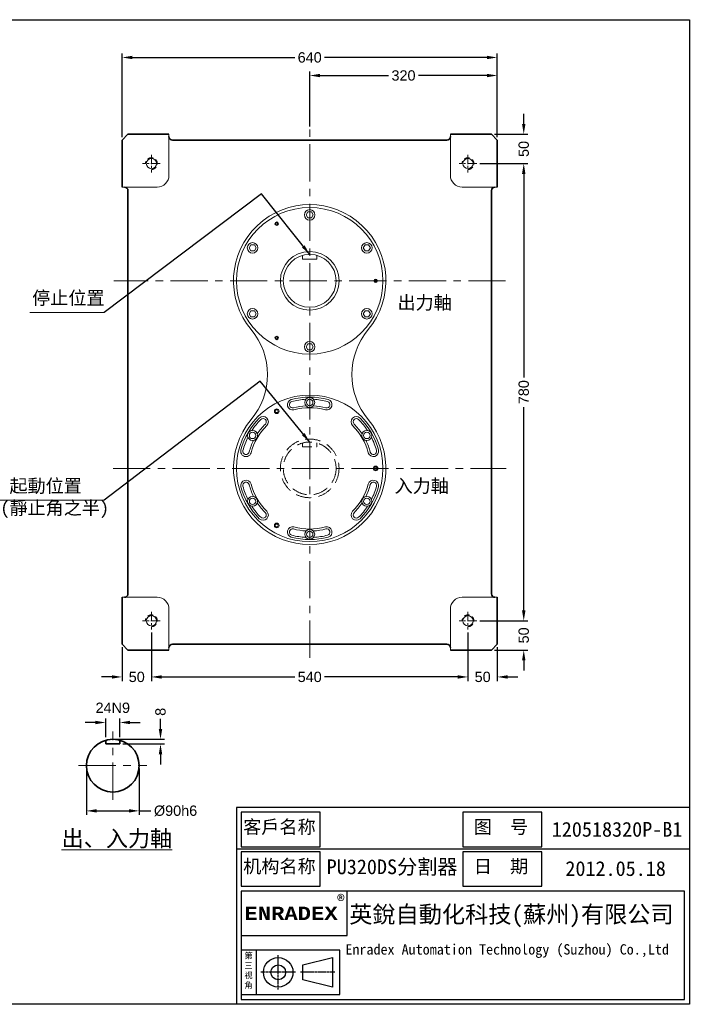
# Model space of a CAD drawing. Header units: inches. Extents: x -25 to 2379, y 26 to 1706.
# Tile 3 of 3: x 1227 to 2379, y 26 to 1706. Entities that reach past the tile are written whole.
import ezdxf

# ---------------------------------------------------------------- set-up
doc = ezdxf.new("R2010")
doc.units = ezdxf.units.IN
doc.header["$MEASUREMENT"] = 0
doc.linetypes.add('CENTER', pattern=[50.8, 31.75, -6.35, 6.35, -6.35])
doc.linetypes.add('HIDDEN2', pattern=[4.7625, 3.175, -1.5875])
doc.layers.add('A主綫', color=7, linetype='Continuous')
doc.layers.add('D主中心綫', color=1, linetype='CENTER')
for name, color, linetype, lineweight in [('PX', 7, 'Continuous', 20), ('中心線', 1, 'CENTER', 20), ('付虛線', 54, 'HIDDEN2', 15), ('實線', 7, 'Continuous', 35), ('標注', 3, 'Continuous', 20), ('細實線', 7, 'Continuous', 20)]:
    doc.layers.add(name, color=color, linetype=linetype, lineweight=lineweight)
doc.styles.get("Standard").update_dxf_attribs({"font": 'arial.ttf'})
doc.dimstyles.new('PU320DS', dxfattribs={"dimtxt": 17.6, "dimasz": 17.5, "dimexe": 7, "dimexo": 5, "dimgap": 6, "dimtad": 0, "dimdec": 4, "dimdsep": 46, "dimtxsty": 'Standard', "dimcen": 0, "dimadec": 0, "dimazin": 0, "dimtfac": 1, "dimtdec": 4, "dimtofl": 0, "dimtmove": 0, "dimatfit": 3, "dimfxl": 0, "dimtolj": 1, "dimtzin": 0, "dimarcsym": 0})

# ---------------------------------------------------------------- blocks, each defined once
blk = doc.blocks.new('*D23')
at = {"layer": 'Defpoints', "color": 0, "ltscale": 0.5}
for p in [(2006.4, 680), (2031.3, 630), (2086.4, 630)]:
    blk.add_point(p, dxfattribs=at)
at = {"layer": '標注', "color": 0, "lineweight": -2, "ltscale": 0.5}
for p, q in [((2086.4, 697.5), (2086.4, 715)), ((2011.4, 680), (2093.4, 680)), ((2036.3, 630), (2093.4, 630)), ((2086.4, 612.5), (2086.4, 595))]:
    blk.add_line(p, q, dxfattribs=at)
at = {"layer": '標注', "color": 0, "ltscale": 0.5}
for points in [[(2083.5, 697.5), (2089.3, 697.5), (2086.4, 680)], [(2083.5, 612.5), (2089.3, 612.5), (2086.4, 630)]]:
    blk.add_solid(points, dxfattribs=at)
at = {"layer": '標注', "color": 0, "ltscale": 0.5, "insert": (2086.4, 655), "char_height": 17.6, "attachment_point": 5, "rotation": 90}
blk.add_mtext('\\A1;50', dxfattribs=at)
blk = doc.blocks.new('*D24')
at = {"layer": 'Defpoints', "color": 0, "ltscale": 0.5}
for p in [(2006.4, 1460), (2086.4, 1460), (2006.4, 680)]:
    blk.add_point(p, dxfattribs=at)
at = {"layer": '標注', "color": 0, "lineweight": -2, "ltscale": 0.5}
for p, q in [((2011.4, 1460), (2093.4, 1460)), ((2086.4, 1442.5), (2086.4, 1095.3)), ((2086.4, 697.5), (2086.4, 1044.6)), ((2011.4, 680), (2093.4, 680))]:
    blk.add_line(p, q, dxfattribs=at)
at = {"layer": '標注', "color": 0, "ltscale": 0.5}
for points in [[(2083.5, 1442.5), (2089.3, 1442.5), (2086.4, 1460)], [(2083.5, 697.5), (2089.3, 697.5), (2086.4, 680)]]:
    blk.add_solid(points, dxfattribs=at)
at = {"layer": '標注', "color": 0, "ltscale": 0.5, "insert": (2086.4, 1070), "char_height": 17.6, "attachment_point": 5, "rotation": 90}
blk.add_mtext('\\A1;780', dxfattribs=at)
blk = doc.blocks.new('*D25')
at = {"layer": 'Defpoints', "color": 0, "ltscale": 0.5}
for p in [(2031.3, 1510), (2086.4, 1510), (2006.4, 1460)]:
    blk.add_point(p, dxfattribs=at)
at = {"layer": '標注', "color": 0, "lineweight": -2, "ltscale": 0.5}
for p, q in [((2086.4, 1527.5), (2086.4, 1545)), ((2036.3, 1510), (2093.4, 1510)), ((2011.4, 1460), (2093.4, 1460)), ((2086.4, 1442.5), (2086.4, 1425))]:
    blk.add_line(p, q, dxfattribs=at)
at = {"layer": '標注', "color": 0, "ltscale": 0.5}
for points in [[(2083.5, 1527.5), (2089.3, 1527.5), (2086.4, 1510)], [(2083.5, 1442.5), (2089.3, 1442.5), (2086.4, 1460)]]:
    blk.add_solid(points, dxfattribs=at)
at = {"layer": '標注', "color": 0, "ltscale": 0.5, "insert": (2086.4, 1485), "char_height": 17.6, "attachment_point": 5, "rotation": 90}
blk.add_mtext('\\A1;50', dxfattribs=at)
blk = doc.blocks.new('*D26')
at = {"layer": 'Defpoints', "color": 0, "ltscale": 0.5}
for p in [(1991.3, 664.9), (2041.3, 640), (1991.3, 584.1)]:
    blk.add_point(p, dxfattribs=at)
at = {"layer": '標注', "color": 0, "lineweight": -2, "ltscale": 0.5}
for p, q in [((1991.3, 659.9), (1991.3, 577.1)), ((2041.3, 635), (2041.3, 577.1)), ((1973.8, 584.1), (1956.3, 584.1)), ((2058.8, 584.1), (2076.3, 584.1))]:
    blk.add_line(p, q, dxfattribs=at)
at = {"layer": '標注', "color": 0, "ltscale": 0.5}
for points in [[(1973.8, 587), (1973.8, 581.2), (1991.3, 584.1)], [(2058.8, 587), (2058.8, 581.2), (2041.3, 584.1)]]:
    blk.add_solid(points, dxfattribs=at)
at = {"layer": '標注', "color": 0, "ltscale": 0.5, "insert": (2016.3, 584.1), "char_height": 17.6, "attachment_point": 5}
blk.add_mtext('\\A1;50', dxfattribs=at)
blk = doc.blocks.new('*D27')
at = {"layer": 'Defpoints', "color": 0, "ltscale": 0.5}
for p in [(1451.3, 664.9), (1991.3, 664.9), (1451.3, 584.1)]:
    blk.add_point(p, dxfattribs=at)
at = {"layer": '標注', "color": 0, "lineweight": -2, "ltscale": 0.5}
for p, q in [((1451.3, 659.9), (1451.3, 577.1)), ((1991.3, 659.9), (1991.3, 577.1)), ((1468.8, 584.1), (1695.9, 584.1)), ((1973.8, 584.1), (1746.7, 584.1))]:
    blk.add_line(p, q, dxfattribs=at)
at = {"layer": '標注', "color": 0, "ltscale": 0.5}
for points in [[(1468.8, 587), (1468.8, 581.2), (1451.3, 584.1)], [(1973.8, 587), (1973.8, 581.2), (1991.3, 584.1)]]:
    blk.add_solid(points, dxfattribs=at)
at = {"layer": '標注', "color": 0, "ltscale": 0.5, "insert": (1721.3, 584.1), "char_height": 17.6, "attachment_point": 5}
blk.add_mtext('\\A1;540', dxfattribs=at)
blk = doc.blocks.new('*D28')
at = {"layer": 'Defpoints', "color": 0, "ltscale": 0.5}
for p in [(1451.3, 664.9), (1401.3, 640), (1401.3, 584.1)]:
    blk.add_point(p, dxfattribs=at)
at = {"layer": '標注', "color": 0, "lineweight": -2, "ltscale": 0.5}
for p, q in [((1451.3, 659.9), (1451.3, 577.1)), ((1401.3, 635), (1401.3, 577.1)), ((1383.8, 584.1), (1366.3, 584.1)), ((1468.8, 584.1), (1486.3, 584.1))]:
    blk.add_line(p, q, dxfattribs=at)
at = {"layer": '標注', "color": 0, "ltscale": 0.5}
for points in [[(1383.8, 587), (1383.8, 581.2), (1401.3, 584.1)], [(1468.8, 587), (1468.8, 581.2), (1451.3, 584.1)]]:
    blk.add_solid(points, dxfattribs=at)
at = {"layer": '標注', "color": 0, "ltscale": 0.5, "insert": (1426.3, 584.1), "char_height": 17.6, "attachment_point": 5}
blk.add_mtext('\\A1;50', dxfattribs=at)
blk = doc.blocks.new('*D29')
at = {"layer": 'Defpoints', "color": 0, "ltscale": 0.5}
for p in [(1721.3, 1610.3), (1721.3, 1518.5), (2041.3, 1500)]:
    blk.add_point(p, dxfattribs=at)
at = {"layer": '標注', "color": 0, "lineweight": -2, "ltscale": 0.5}
for p, q in [((1721.3, 1523.5), (1721.3, 1617.3)), ((2041.3, 1505), (2041.3, 1617.3)), ((1738.8, 1610.3), (1855.9, 1610.3)), ((2023.8, 1610.3), (1906.7, 1610.3))]:
    blk.add_line(p, q, dxfattribs=at)
at = {"layer": '標注', "color": 0, "ltscale": 0.5}
for points in [[(1738.8, 1613.2), (1738.8, 1607.4), (1721.3, 1610.3)], [(2023.8, 1613.2), (2023.8, 1607.4), (2041.3, 1610.3)]]:
    blk.add_solid(points, dxfattribs=at)
at = {"layer": '標注', "color": 0, "ltscale": 0.5, "insert": (1881.3, 1610.3), "char_height": 17.6, "attachment_point": 5}
blk.add_mtext('\\A1;320', dxfattribs=at)
blk = doc.blocks.new('*D30')
at = {"layer": 'Defpoints', "color": 0, "ltscale": 0.5}
for p in [(1401.3, 1641.1), (1401.3, 1500), (2041.3, 1500)]:
    blk.add_point(p, dxfattribs=at)
at = {"layer": '標注', "color": 0, "lineweight": -2, "ltscale": 0.5}
for p, q in [((1401.3, 1505), (1401.3, 1648.1)), ((2041.3, 1505), (2041.3, 1648.1)), ((1418.8, 1641.1), (1695.8, 1641.1)), ((2023.8, 1641.1), (1746.8, 1641.1))]:
    blk.add_line(p, q, dxfattribs=at)
at = {"layer": '標注', "color": 0, "ltscale": 0.5}
for points in [[(1418.8, 1644), (1418.8, 1638.2), (1401.3, 1641.1)], [(2023.8, 1644), (2023.8, 1638.2), (2041.3, 1641.1)]]:
    blk.add_solid(points, dxfattribs=at)
at = {"layer": '標注', "color": 0, "ltscale": 0.5, "insert": (1721.3, 1641.1), "char_height": 17.6, "attachment_point": 5}
blk.add_mtext('\\A1;640', dxfattribs=at)
blk = doc.blocks.new('*D39')
at = {"layer": 'Defpoints', "color": 0, "ltscale": 0.5}
for p in [(1340.4, 432.8), (1430.4, 432.8), (1430.4, 355.6)]:
    blk.add_point(p, dxfattribs=at)
at = {"layer": '標注', "color": 0, "lineweight": -2, "ltscale": 0.5}
for p, q in [((1340.4, 427.8), (1340.4, 348.6)), ((1430.4, 427.8), (1430.4, 348.6)), ((1357.9, 355.6), (1412.9, 355.6)), ((1430.4, 355.6), (1450.6, 355.6))]:
    blk.add_line(p, q, dxfattribs=at)
at = {"layer": '標注', "color": 0, "ltscale": 0.5}
for points in [[(1357.9, 358.5), (1357.9, 352.7), (1340.4, 355.6)], [(1412.9, 358.5), (1412.9, 352.7), (1430.4, 355.6)]]:
    blk.add_solid(points, dxfattribs=at)
at = {"layer": '標注', "color": 0, "ltscale": 0.5, "insert": (1492.5, 355.6), "char_height": 17.6, "attachment_point": 5}
blk.add_mtext('\\A1;%%C90h6', dxfattribs=at)
blk = doc.blocks.new('*D40')
at = {"layer": 'Defpoints', "color": 0, "ltscale": 0.5}
for p in [(1373.4, 506.4), (1373.4, 476.1), (1397.4, 476.1)]:
    blk.add_point(p, dxfattribs=at)
at = {"layer": '標注', "color": 0, "lineweight": -2, "ltscale": 0.5}
for p, q in [((1355.9, 506.4), (1338.4, 506.4)), ((1373.4, 481.1), (1373.4, 513.4)), ((1397.4, 481.1), (1397.4, 513.4)), ((1414.9, 506.4), (1432.4, 506.4))]:
    blk.add_line(p, q, dxfattribs=at)
at = {"layer": '標注', "color": 0, "ltscale": 0.5}
for points in [[(1355.9, 509.3), (1355.9, 503.5), (1373.4, 506.4)], [(1414.9, 509.3), (1414.9, 503.5), (1397.4, 506.4)]]:
    blk.add_solid(points, dxfattribs=at)
at = {"layer": '標注', "color": 0, "ltscale": 0.5, "insert": (1385.4, 531.4), "char_height": 17.6, "attachment_point": 5}
blk.add_mtext('\\A1;24N9', dxfattribs=at)
blk = doc.blocks.new('*D41')
at = {"layer": 'Defpoints', "color": 0, "ltscale": 0.5}
for p in [(1385.4, 477.8), (1466.8, 477.8), (1397.4, 469.8)]:
    blk.add_point(p, dxfattribs=at)
at = {"layer": '標注', "color": 0, "lineweight": -2, "ltscale": 0.5}
for p, q in [((1466.8, 495.3), (1466.8, 512.8)), ((1390.4, 477.8), (1473.8, 477.8)), ((1402.4, 469.8), (1473.8, 469.8)), ((1466.8, 452.3), (1466.8, 434.8))]:
    blk.add_line(p, q, dxfattribs=at)
at = {"layer": '標注', "color": 0, "ltscale": 0.5}
for points in [[(1463.9, 495.3), (1469.7, 495.3), (1466.8, 477.8)], [(1463.9, 452.3), (1469.7, 452.3), (1466.8, 469.8)]]:
    blk.add_solid(points, dxfattribs=at)
at = {"layer": '標注', "color": 0, "ltscale": 0.5, "insert": (1466.8, 524.6), "char_height": 17.6, "attachment_point": 5, "rotation": 90}
blk.add_mtext('\\A1;8', dxfattribs=at)

msp = doc.modelspace()

# ---------------------------------------------------------------- linework, layer by layer
at = {"layer": 'A主綫'}
for points in [[(-25.00737, 1705.55334), (2368.99263, 1705.55334), (2368.99263, 25.55334), (-25.00737, 25.55334)], [(1604.59263, 294.35334), (1738.99263, 294.35334), (1738.99263, 353.15334), (1604.59263, 353.15334)], [(1982.59263, 294.35334), (2116.99263, 294.35334), (2116.99263, 353.15334), (1982.59263, 353.15334)], [(1604.59263, 227.15334), (1738.99263, 227.15334), (1738.99263, 285.95334), (1604.59263, 285.95334)], [(1982.59263, 227.15334), (2116.99263, 227.15334), (2116.99263, 285.95334), (1982.59263, 285.95334)], [(1604.59263, 218.75334), (1604.59263, 33.95334), (2360.59263, 33.95334), (2360.59263, 218.75334)], [(1604.59263, 143.15334), (1785.19263, 143.15334), (1785.19263, 218.75334), (1604.59263, 218.75334)], [(1604.59263, 42.35334), (1772.59263, 42.35334), (1772.59263, 117.95334), (1604.59263, 117.95334)], [(1709.59263, 67.55334), (1709.59263, 92.75334), (1759.99263, 105.35334), (1759.99263, 54.95334)]]:
    msp.add_lwpolyline(points, close=True, dxfattribs=at)
for points in [[(2368.99263, 361.55334), (1596.19263, 361.55334), (1596.19263, 25.55334)], [(2368.99263, 290.15334), (1596.19263, 290.15334)], [(1629.79263, 117.95334), (1629.79263, 42.35334)]]:
    msp.add_lwpolyline(points, dxfattribs=at)
for radius in [25.2, 12.6]:
    msp.add_circle((1667.59263, 80.15334), radius, dxfattribs=at)
at = {"layer": 'D主中心綫', "ltscale": 0.1}
for p, q in [((1667.59263, 50.75334), (1667.59263, 109.55334)), ((1696.98795, 80.15334), (1638.19732, 80.15334)), ((1764.19263, 80.15334), (1705.39263, 80.15334))]:
    msp.add_line(p, q, dxfattribs=at)
at = {"layer": 'PX', "ltscale": 5}
for p, q in [((1709.29333, 1296.97856), (1709.29333, 1303.34906)), ((1709.29333, 1296.97856), (1733.29333, 1296.97856)), ((1733.29333, 1296.97856), (1733.29333, 1303.34906))]:
    msp.add_line(p, q, dxfattribs=at)
at = {"layer": 'PX', "lineweight": 13}
for points in [[(1727.29333, 1372.47856), (1724.29333, 1377.67471), (1718.29333, 1377.67471), (1715.29333, 1372.47856), (1718.29333, 1367.28241), (1724.29333, 1367.28241)], [(1666.04333, 1359.13847), (1664.04333, 1359.13847), (1663.04333, 1357.40642), (1664.04333, 1355.67437), (1666.04333, 1355.67437), (1667.04333, 1357.40642)], [(1626.86547, 1321.42471), (1620.86547, 1321.42471), (1617.86547, 1316.22856), (1620.86547, 1311.03241), (1626.86547, 1311.03241), (1629.86547, 1316.22856)], [(1821.72119, 1311.03241), (1824.72119, 1316.22856), (1821.72119, 1321.42471), (1815.72119, 1321.42471), (1812.72119, 1316.22856), (1815.72119, 1311.03241)], [(1834.79333, 1258.24651), (1835.79333, 1259.97856), (1834.79333, 1261.71061), (1832.79333, 1261.71061), (1831.79333, 1259.97856), (1832.79333, 1258.24651)], [(1620.86547, 1208.92471), (1617.86547, 1203.72856), (1620.86547, 1198.53241), (1626.86547, 1198.53241), (1629.86547, 1203.72856), (1626.86547, 1208.92471)], [(1815.72119, 1198.53241), (1821.72119, 1198.53241), (1824.72119, 1203.72856), (1821.72119, 1208.92471), (1815.72119, 1208.92471), (1812.72119, 1203.72856)], [(1663.04333, 1162.5507), (1664.04333, 1160.81865), (1666.04333, 1160.81865), (1667.04333, 1162.5507), (1666.04333, 1164.28275), (1664.04333, 1164.28275)], [(1715.29333, 1147.47856), (1718.29333, 1142.28241), (1724.29333, 1142.28241), (1727.29333, 1147.47856), (1724.29333, 1152.67471), (1718.29333, 1152.67471)], [(1662.40333, 1037.40642), (1663.72333, 1035.12011), (1666.36333, 1035.12011), (1667.68333, 1037.40642), (1666.36333, 1039.69273), (1663.72333, 1039.69273)], [(1835.11333, 942.26487), (1832.47333, 942.26487), (1831.15333, 939.97856), (1832.47333, 937.69225), (1835.11333, 937.69225), (1836.43333, 939.97856)], [(1666.36333, 840.2644), (1667.68333, 842.5507), (1666.36333, 844.83701), (1663.72333, 844.83701), (1662.40333, 842.5507), (1663.72333, 840.2644)]]:
    msp.add_lwpolyline(points, close=True, dxfattribs=at)
for centre, radius in [((1721.29333, 1259.97856), 125), ((1721.29333, 1372.47856), 9), ((1665.04333, 1357.40642), 3), ((1623.86547, 1316.22856), 9), ((1818.72119, 1316.22856), 9), ((1833.79333, 1259.97856), 3), ((1623.86547, 1203.72856), 9), ((1818.72119, 1203.72856), 9), ((1665.04333, 1162.5507), 3), ((1721.29333, 1147.47856), 9), ((1721.29333, 939.97856), 125), ((1721.29333, 1052.47856), 8.5), ((1721.29333, 1052.47856), 5.5), ((1665.04333, 1037.40642), 4), ((1623.86547, 996.22856), 8.5), ((1623.86547, 996.22856), 5.5), ((1818.72119, 996.22856), 8.5), ((1818.72119, 996.22856), 5.5), ((1833.79333, 939.97856), 4), ((1623.86547, 883.72856), 8.5), ((1818.72119, 883.72856), 8.5), ((1623.86547, 883.72856), 5.5), ((1818.72119, 883.72856), 5.5), ((1665.04333, 842.5507), 4), ((1721.29333, 827.47856), 8.5), ((1721.29333, 827.47856), 5.5)]:
    msp.add_circle(centre, radius, dxfattribs=at)
at = {"layer": 'PX', "ltscale": 8}
for radius in [50, 45]:
    msp.add_circle((1721.29333, 1259.97856), radius, dxfattribs=at)
at = {"layer": 'PX', "lineweight": 13}
for centre, radius, start, end in [((1721.29333, 1259.97856), 130, 320.2081805, 219.7918195), ((1529.1996, 1099.97856), 120, 320.2081805, 39.7918195), ((1913.38706, 1099.97856), 120, 140.2081805, 219.7918195), ((1721.29333, 939.97856), 121.5, 75, 105), ((1692.17619, 1048.64522), 9, 105, 285), ((1692.17619, 1048.64522), 5.5, 105, 285), ((1721.29333, 939.97856), 118, 93.2232002, 105), ((1721.29333, 939.97856), 107, 93.38487227, 105), ((1721.29333, 939.97856), 103.5, 75, 105), ((1721.29333, 939.97856), 107, 75, 86.61512773), ((1721.29333, 939.97856), 118, 75, 86.7767998), ((1750.41047, 1048.64522), 9, 255, 75), ((1750.41047, 1048.64522), 5.5, 255, 75), ((1721.29333, 939.97856), 121.5, 135, 165), ((1641.74382, 1019.52807), 5.5, 315, 135), ((1800.84284, 1019.52807), 9, 45, 225), ((1800.84284, 1019.52807), 5.5, 45, 225), ((1721.29333, 939.97856), 121.5, 15, 45), ((1721.29333, 939.97856), 130, 140.2081805, 39.7918195), ((1721.29333, 939.97856), 103.5, 135, 165), ((1721.29333, 939.97856), 118, 135, 146.7767998), ((1721.29333, 939.97856), 107, 135, 146.61512773), ((1721.29333, 939.97856), 103.5, 15, 45), ((1721.29333, 939.97856), 107, 33.38487227, 45), ((1721.29333, 939.97856), 118, 33.2232002, 45), ((1721.29333, 939.97856), 118, 153.2232002, 165), ((1721.29333, 939.97856), 118, 15, 26.7767998), ((1721.29333, 939.97856), 107, 153.38487227, 165), ((1721.29333, 939.97856), 107, 15, 26.61512773), ((1612.62668, 969.0957), 9, 165, 345), ((1612.62668, 969.0957), 5.5, 165, 345), ((1829.95999, 969.0957), 9, 195, 15), ((1829.95999, 969.0957), 5.5, 195, 15), ((1612.62668, 910.86142), 9, 15, 195), ((1721.29333, 939.97856), 121.5, 195, 225), ((1612.62668, 910.86142), 5.5, 15, 195), ((1721.29333, 939.97856), 118, 195, 206.7767998), ((1721.29333, 939.97856), 107, 195, 206.61512773), ((1721.29333, 939.97856), 103.5, 195, 225), ((1721.29333, 939.97856), 103.5, 315, 345), ((1721.29333, 939.97856), 121.5, 315, 345), ((1721.29333, 939.97856), 107, 333.38487227, 345), ((1829.95999, 910.86142), 9, 345, 165), ((1829.95999, 910.86142), 5.5, 345, 165), ((1721.29333, 939.97856), 118, 333.2232002, 345), ((1721.29333, 939.97856), 118, 213.2232002, 225), ((1721.29333, 939.97856), 107, 213.38487227, 225), ((1721.29333, 939.97856), 107, 315, 326.61512773), ((1721.29333, 939.97856), 118, 315, 326.7767998), ((1641.74382, 860.42905), 9, 225, 45), ((1641.74382, 860.42905), 5.5, 225, 45), ((1800.84284, 860.42905), 9, 135, 315), ((1800.84284, 860.42905), 5.5, 135, 315), ((1692.17619, 831.31191), 9, 75, 255), ((1721.29333, 939.97856), 103.5, 255, 285), ((1750.41047, 831.31191), 9, 285, 105), ((1692.17619, 831.31191), 5.5, 75, 255), ((1721.29333, 939.97856), 118, 255, 266.7767998), ((1721.29333, 939.97856), 107, 255, 266.61512773), ((1721.29333, 939.97856), 107, 273.38487227, 285), ((1721.29333, 939.97856), 118, 273.2232002, 285), ((1750.41047, 831.31191), 5.5, 285, 105), ((1721.29333, 939.97856), 121.5, 255, 285)]:
    msp.add_arc(centre, radius, start, end, dxfattribs=at)
at = {"layer": 'PX'}
msp.add_arc((1641.74382, 1019.52807), 9, 315, 135, dxfattribs=at)
at = {"layer": '中心線', "ltscale": 2}
for p, q in [((1721.29333, 616.769), (1721.29333, 1518.52088)), ((2055.42173, 1259.97856), (1387.16493, 1259.97856)), ((1385.91288, 939.97856), (2056.67378, 939.97856)), ((1385.43931, 374.50214), (1385.43931, 491.00515)), ((1327.18781, 432.75365), (1443.69082, 432.75365))]:
    msp.add_line(p, q, dxfattribs=at)
at = {"layer": '中心線', "ltscale": 0.5}
for p, q in [((1451.29333, 1475.05879), (1451.29333, 1444.89833)), ((1991.29333, 1475.05879), (1991.29333, 1444.89833)), ((1466.37356, 1459.97856), (1436.2131, 1459.97856)), ((2006.37356, 1459.97856), (1976.2131, 1459.97856)), ((1451.29333, 695.05879), (1451.29333, 664.89833)), ((1991.29333, 695.05879), (1991.29333, 664.89833)), ((1466.37356, 679.97856), (1436.2131, 679.97856)), ((2006.37356, 679.97856), (1976.2131, 679.97856))]:
    msp.add_line(p, q, dxfattribs=at)
at = {"layer": '付虛線', "ltscale": 5}
for p, q in [((1709.29333, 976.97856), (1709.29333, 983.34906)), ((1709.29333, 976.97856), (1733.29333, 976.97856)), ((1733.29333, 976.97856), (1733.29333, 983.34906))]:
    msp.add_line(p, q, dxfattribs=at)
at = {"layer": '付虛線', "ltscale": 8}
for radius in [50, 45]:
    msp.add_circle((1721.29333, 939.97856), radius, dxfattribs=at)
at = {"layer": '付虛線', "lineweight": 15, "ltscale": 3}
for centre in [(1451.29333, 1459.97856), (1991.29333, 1459.97856), (1451.29333, 679.97856), (1991.29333, 679.97856)]:
    msp.add_arc(centre, 10, 270, 180, dxfattribs=at)
at = {"layer": '實線'}
for p, q in [((1401.29333, 1499.97856), (1411.29333, 1509.97856)), ((1401.29333, 1499.97856), (1401.29333, 1419.97856)), ((1481.29333, 1509.97856), (1411.29333, 1509.97856)), ((1955.29333, 1499.97856), (1487.29333, 1499.97856)), ((2031.29333, 1509.97856), (1961.29333, 1509.97856)), ((2031.29333, 1509.97856), (2041.29333, 1499.97856)), ((2041.29333, 1419.97856), (2041.29333, 1499.97856)), ((1411.29333, 1413.97856), (1411.29333, 725.97856)), ((2031.29333, 725.97856), (2031.29333, 1413.97856)), ((1401.29333, 719.97856), (1401.29333, 639.97856)), ((2041.29333, 719.97856), (2041.29333, 639.97856)), ((1401.29333, 639.97856), (1411.29333, 629.97856)), ((1955.29333, 639.97856), (1487.29333, 639.97856)), ((2031.29333, 629.97856), (2041.29333, 639.97856)), ((1481.29333, 629.97856), (1411.29333, 629.97856)), ((2031.29333, 629.97856), (1961.29333, 629.97856)), ((1373.43931, 469.75365), (1373.43931, 476.12414)), ((1397.43931, 469.75365), (1397.43931, 476.12414)), ((1373.43931, 469.75365), (1397.43931, 469.75365))]:
    msp.add_line(p, q, dxfattribs=at)
at = {"layer": '實線', "lineweight": 15, "ltscale": 0.5}
for centre in [(1451.29333, 1459.97856), (1991.29333, 1459.97856), (1451.29333, 679.97856), (1991.29333, 679.97856)]:
    msp.add_circle(centre, 8.7, dxfattribs=at)
at = {"layer": '實線'}
msp.add_circle((1385.43931, 432.75365), 45, dxfattribs=at)
for centre, start, end in [((1487.29333, 1505.97856), 180, 270), ((1955.29333, 1505.97856), 270, 0), ((1405.29333, 1413.97856), 0, 90), ((2037.29333, 1413.97856), 90, 180), ((1405.29333, 725.97856), 270, 0), ((2037.29333, 725.97856), 180, 270), ((1487.29333, 633.97856), 90, 180), ((1955.29333, 633.97856), 0, 90)]:
    msp.add_arc(centre, 6, start, end, dxfattribs=at)
at = {"layer": '標注'}
msp.add_line((1370.74896, 1205.97014), (1244.11029, 1205.97014), dxfattribs=at)
at = {"layer": '標注', "ltscale": 0.5}
msp.add_line((1370.74896, 885.97014), (1191.39016, 885.97014), dxfattribs=at)
at = {"layer": '細實線'}
for p, q in [((1481.29333, 1509.97856), (1481.29333, 1439.97856)), ((1961.29333, 1439.97856), (1961.29333, 1509.97856)), ((1461.29333, 1419.97856), (1401.29333, 1419.97856)), ((2041.29333, 1419.97856), (1981.29333, 1419.97856)), ((1461.29333, 719.97856), (1401.29333, 719.97856)), ((1981.29333, 719.97856), (2041.29333, 719.97856)), ((2041.29333, 719.97856), (1981.29333, 719.97856)), ((1481.29333, 699.97856), (1481.29333, 629.97856)), ((1961.29333, 629.97856), (1961.29333, 699.97856))]:
    msp.add_line(p, q, dxfattribs=at)
for centre, start, end in [((1461.29333, 1439.97856), 270, 0), ((1981.29333, 1439.97856), 180, 270), ((1461.29333, 699.97856), 0, 90), ((1981.29333, 699.97856), 90, 180)]:
    msp.add_arc(centre, 20, start, end, dxfattribs=at)

# ---------------------------------------------------------------- texts
at = {"layer": 'A主綫', "attachment_point": 1}
for s, insert, char_height, width in [('{\\fSimSun|b0|i0|c134|p2;客戶名称}', (1607.78172, 339.53275), 22.68, 130.1298641), ('{\\fSimSun|b0|i0|c134|p2; 图  号}', (1985.78172, 339.53275), 22.68, 130.1298641), ('{\\fSimSun|b0|i0|c134|p2;120518320P-B1}', (2134.17227, 336.71031), 25.2, 228.3595015), ('{\\fSimSun|b0|i0|c134|p2;机构名称}', (1607.78172, 272.33275), 22.68, 130.1298641), ('{\\fSimSun|b0|i0|c134|p2;PU320DS分割器}', (1750.27304, 272.80734), 25.2, 233.1770476), ('{\\fSimSun|b0|i0|c134|p2; 日  期}', (1985.78172, 272.33275), 22.68, 130.1298641), ('{\\fSimSun|b0|i0|c134|p2;2012.05.18}', (2157.38839, 269.77223), 25.2, 178.7496431), ('{\\fSimSun|b0|i0|c134|p2;\\H1.19x;®\\fNSimSun|b0|i0|c134|p49;\\H0.8402x; }', (1767.65019, 212.44648), 17.64, 638.6238669), ('{\\fCourier New|b1|i0|c134|p49;\\H0.7714x;ENRADEX}', (1609.90403, 192.17393), 29.4, 168.0483851), ('{\\fSimSun|b1|i0|c134|p2;英銳自動化科技(蘇州)有限公司}', (1788.75023, 193.58958), 28.98, 580.2424063), ('{\\fSimSun|b0|i0|c134|p2;Enradex Automation Technology (Suzhou) Co.,Ltd\\fNSimSun|b0|i0|c134|p49; }', (1782.05929, 128.09534), 17.64, 584.9288374), ('{\\fNSimSun|b0|i0|c134|p49;第三视角}', (1609.84805, 113.5039), 10.08, 20.0176515)]:
    msp.add_mtext(s, dxfattribs=dict(at, insert=insert, char_height=char_height, width=width))
at = {"layer": '標注', "ltscale": 0.5, "attachment_point": 1}
for s, insert, char_height, width in [('{\\fSimSun|b0|i0|c134|p2;停止位置}', (1247.92383, 1242.04617), 22.6233, 350.8933372), ('{\\fSimSun|b0|i0|c134|p2;出力軸}', (1871.09588, 1234.01625), 22.6233, 350.8933372), ('{\\fSimSun|b0|i0|c134|p2; 起動位置\\P(靜止角之半)}', (1193.77627, 921.4345), 22.6233, 350.8933372), ('{\\fSimSun|b0|i0|c134|p2;入力軸}', (1866.10868, 921.35435), 22.6233, 350.8933372), ('{\\fSimSun|b0|i0|c134|p2;\\L出、入力軸}', (1298.12897, 322.28743), 27.6507, 293.3589466)]:
    msp.add_mtext(s, dxfattribs=dict(at, insert=insert, char_height=char_height, width=width))

# ---------------------------------------------------------------- dimensions: what is measured, and where the dimension line sits
at = {"layer": '標注', "ltscale": 0.5}
for base, p1, p2, picture, middle in [((1401.29333, 1641.09272), (2041.29333, 1499.97856), (1401.29333, 1499.97856), '*D30', (1721.29333, 1641.09272)), ((1451.29333, 584.07932), (1991.29333, 664.89833), (1451.29333, 664.89833), '*D27', (1721.29333, 584.07932))]:
    dim = msp.add_linear_dim(base=base, p1=p1, p2=p2, dimstyle='PU320DS', dxfattribs=at)
    dim.commit()
    dim.dimension.update_dxf_attribs({"geometry": picture, "text_midpoint": middle})
for base, p1, p2, picture, middle in [((1721.29333, 1610.28356), (2041.29333, 1499.97856), (1721.29333, 1518.52088), '*D29', (1881.29333, 1610.28356)), ((1401.29333, 584.07932), (1451.29333, 664.89833), (1401.29333, 639.97856), '*D28', (1426.29333, 584.07932)), ((1991.29333, 584.07932), (2041.29333, 639.97856), (1991.29333, 664.89833), '*D26', (2016.29333, 584.07932))]:
    dim = msp.add_linear_dim(base=base, p1=p1, p2=p2, dimstyle='PU320DS', dxfattribs=at)
    dim.commit()
    dim.dimension.update_dxf_attribs({"geometry": picture, "text_midpoint": middle, "dimtype": 160})
for base, p1, p2, picture, middle in [((2086.39827, 1509.97856), (2006.37356, 1459.97856), (2031.29333, 1509.97856), '*D25', (2086.39827, 1484.97856)), ((2086.39827, 629.97856), (2006.37356, 679.97856), (2031.29333, 629.97856), '*D23', (2086.39827, 654.97856))]:
    dim = msp.add_linear_dim(base=base, p1=p1, p2=p2, angle=90, dimstyle='PU320DS', dxfattribs=at)
    dim.commit()
    dim.dimension.update_dxf_attribs({"geometry": picture, "text_midpoint": middle, "dimtype": 160})
for base, p1, p2, picture, middle in [((2086.39827, 1459.97856), (2006.37356, 679.97856), (2006.37356, 1459.97856), '*D24', (2086.39827, 1069.97856)), ((1466.79414, 477.75365), (1397.43931, 469.75365), (1385.43931, 477.75365), '*D41', (1466.79414, 524.55228))]:
    dim = msp.add_linear_dim(base=base, p1=p1, p2=p2, angle=90, dimstyle='PU320DS', dxfattribs=at)
    dim.commit()
    dim.dimension.update_dxf_attribs({"geometry": picture, "text_midpoint": middle})
dim = msp.add_linear_dim(base=(1373.43931, 506.37578), p1=(1397.43931, 476.12414), p2=(1373.43931, 476.12414), text='<>N9', dimstyle='PU320DS', override={"dimtmove": 2}, dxfattribs=at)
dim.commit()
dim.dimension.update_dxf_attribs({"geometry": '*D40', "text_midpoint": (1385.43931, 531.36187)})
dim = msp.add_linear_dim(base=(1430.43931, 355.62333), p1=(1340.43931, 432.75365), p2=(1430.43931, 432.75365), text='%%C<>h6', dimstyle='PU320DS', dxfattribs=at)
dim.commit()
dim.dimension.update_dxf_attribs({"geometry": '*D39', "text_midpoint": (1492.49169, 355.62333), "dimtype": 160})

# ---------------------------------------------------------------- leaders
for points in [[(1721.29333, 1304.97856), (1639.0593, 1408.19235), (1370.74896, 1205.97014)], [(1721.29333, 984.97856), (1636.6662, 1088.57591), (1370.74896, 885.97014)]]:
    msp.add_leader(points, dimstyle='PU320DS', override={"dimgap": 6, "dimtad": 0}, dxfattribs=at)

doc.saveas('drawing.dxf')
